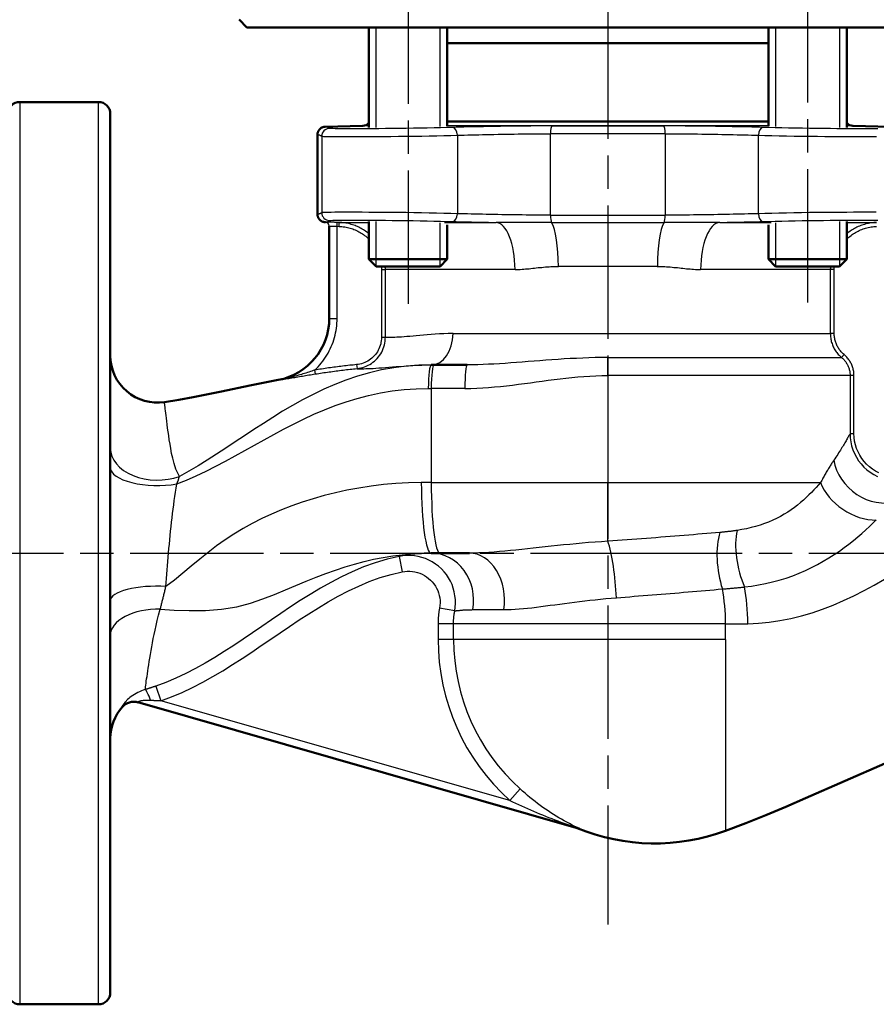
# Model space of a CAD drawing. Header units: millimetres. Extents: x 51 to 514, y 131 to 741.
# Tile 3 of 8: x 145 to 255, y 308 to 433. Entities that reach past the tile are written whole.
import ezdxf

# ---------------------------------------------------------------- set-up
doc = ezdxf.new("R2010")
doc.units = ezdxf.units.MM
doc.header["$LTSCALE"] = 3
doc.linetypes.add('CHAIN', pattern=[0.3543, 0.2362, -0.0295, 0.0591, -0.0295])
for name, color, linetype, lineweight in [('Gewinde(DIN)', 3, 'Continuous', 25), ('Mittellinie(DIN)', 4, 'CHAIN', 25), ('Sichtbare Kanten(DIN)', 7, 'Continuous', 50), ('Sichtbare tangentiale Kanten(DIN)', 3, 'Continuous', 25)]:
    doc.layers.add(name, color=color, linetype=linetype, lineweight=lineweight)

msp = doc.modelspace()

# ---------------------------------------------------------------- linework, layer by layer
at = {"layer": 'Gewinde(DIN)'}
for p, q in [((190.83, 432.18), (190.83, 419.43)), ((199.03, 419.58), (199.03, 432.18)), ((241.74, 432.18), (241.74, 419.58)), ((249.95, 419.43), (249.95, 432.18)), ((190.83, 407.46), (190.83, 401.75)), ((199.03, 401.75), (199.03, 407.3)), ((241.74, 407.3), (241.74, 401.75)), ((249.95, 401.75), (249.95, 407.46))]:
    msp.add_line(p, q, dxfattribs=at)
at = {"layer": 'Mittellinie(DIN)', "linetype": 'CHAIN', "ltscale": 23.990969}
for p, q in [((220.39, 741), (220.39, 317.83)), ((194.93, 464.95), (194.93, 395.15)), ((245.84, 465.12), (245.84, 395.15)), ((134.01, 365.18), (221.31, 365.18)), ((220.51, 365.18), (310.72, 365.18))]:
    msp.add_line(p, q, dxfattribs=at)
at = {"layer": 'Sichtbare Kanten(DIN)'}
for p, q in [((174.39, 432.18), (173.39, 433.18)), ((266.39, 432.18), (174.39, 432.18)), ((189.93, 432.18), (189.93, 419.43)), ((199.93, 432.18), (199.93, 419.61)), ((240.84, 432.18), (240.84, 419.61)), ((250.84, 432.18), (250.84, 419.43)), ((199.93, 430.18), (240.84, 430.18)), ((145.45, 422.68), (155.49, 422.68)), ((156.99, 421.18), (156.99, 309.18)), ((189.18, 419.65), (184.36, 419.53)), ((199.93, 420.18), (240.84, 420.18)), ((251.59, 419.65), (256.41, 419.53)), ((183.39, 418.53), (183.39, 408.37)), ((184.4, 407.37), (184.36, 407.37)), ((184.89, 406.87), (184.89, 395.09)), ((189.93, 407.47), (189.93, 402.65)), ((199.93, 407.04), (199.93, 402.65)), ((240.84, 407.04), (240.84, 402.65)), ((250.84, 407.47), (250.84, 402.65)), ((189.93, 402.65), (199.93, 402.65)), ((190.85, 401.73), (189.93, 402.65)), ((199.01, 401.73), (190.85, 401.73)), ((199.01, 401.73), (199.93, 402.65)), ((240.84, 402.65), (250.84, 402.65)), ((241.76, 401.73), (240.84, 402.65)), ((249.92, 401.73), (241.76, 401.73)), ((249.92, 401.73), (250.84, 402.65)), ((198.25, 389.18), (197.89, 389.18)), ((198.25, 389.18), (202.46, 389.18)), ((197.89, 365.18), (198.99, 365.18)), ((202.74, 365.18), (198.99, 365.18)), ((160.51, 346.17), (216.65, 330.1)), ((145.45, 307.68), (155.49, 307.68))]:
    msp.add_line(p, q, dxfattribs=at)
at = {"layer": 'Sichtbare Kanten(DIN)', "flags": 128}
for points in [[(184.36, 419.53), (184.3, 419.52), (184.23, 419.52), (184.17, 419.5), (184.11, 419.49), (184.05, 419.47), (183.99, 419.44), (183.93, 419.42), (183.87, 419.38), (183.82, 419.35), (183.77, 419.31), (183.72, 419.27), (183.67, 419.22), (183.63, 419.18), (183.59, 419.13), (183.55, 419.07), (183.52, 419.02), (183.49, 418.96), (183.46, 418.9), (183.44, 418.84), (183.42, 418.78), (183.4, 418.72), (183.39, 418.66), (183.39, 418.59), (183.39, 418.53)], [(184.36, 407.37), (184.3, 407.38), (184.23, 407.38), (184.17, 407.4), (184.11, 407.41), (184.05, 407.43), (183.99, 407.46), (183.93, 407.48), (183.87, 407.51), (183.82, 407.55), (183.77, 407.59), (183.72, 407.63), (183.67, 407.67), (183.63, 407.72), (183.59, 407.77), (183.55, 407.82), (183.52, 407.88), (183.49, 407.94), (183.46, 408), (183.44, 408.06), (183.42, 408.12), (183.4, 408.18), (183.39, 408.24), (183.39, 408.31), (183.39, 408.37)], [(163.9, 384.43), (165.72, 384.73), (167.54, 385.06), (171.16, 385.78), (174.77, 386.53), (178.39, 387.26)], [(276.47, 345.57), (275.13, 345.26), (273.8, 344.92), (272.47, 344.56), (271.15, 344.17), (268.52, 343.35), (265.91, 342.45), (263.32, 341.5), (260.75, 340.49), (258.2, 339.45), (255.66, 338.38), (250.61, 336.18), (245.57, 333.95), (243.05, 332.86), (240.51, 331.79), (237.96, 330.76), (235.39, 329.78)]]:
    msp.add_lwpolyline(points, dxfattribs=at)
at = {"layer": 'Sichtbare Kanten(DIN)'}
for centre, radius, start, end in [((145.45, 421.18), 1.5, 90, 178.5), ((155.49, 421.18), 1.5, 0, 90), ((189.16, 420.65), 1, 271.5, 320.6131), ((251.62, 420.65), 1, 219.3869, 268.5), ((184.39, 406.87), 0.5, 0, 0.0937), ((176.89, 395.11), 8, 280.8573, 0), ((162.99, 390.36), 6, 180, 278.7438), ((162.99, 341.58), 6, 138.3715, 180), ((160, 344.23), 2, 74.0292, 138.3715), ((215.73, 328.28), 2, 67.6223, 74.0292), ((226.39, 354.18), 26, 247.6223, 290.2522), ((145.45, 309.18), 1.5, 181.5, 270), ((155.49, 309.18), 1.5, 270, 0)]:
    msp.add_arc(centre, radius, start, end, dxfattribs=at)
at = {"layer": 'Sichtbare tangentiale Kanten(DIN)'}
for p, q in [((145.45, 422.68), (145.45, 307.68)), ((155.49, 307.68), (155.49, 422.68)), ((189.93, 419.65), (189.18, 419.65)), ((240.84, 419.65), (199.93, 419.65)), ((213.3, 419.63), (227.47, 419.63)), ((251.59, 419.65), (250.84, 419.65)), ((183.93, 418.32), (183.93, 408.58)), ((201.21, 418.45), (201.21, 408.45)), ((227.69, 418.63), (213.08, 418.63)), ((213.08, 408.27), (213.08, 418.63)), ((227.69, 418.63), (227.69, 408.27)), ((239.57, 408.45), (239.57, 418.45)), ((213.08, 408.27), (227.69, 408.27)), ((184.4, 407.37), (184.4, 407.37)), ((185.89, 406.84), (185.9, 407.34)), ((185.89, 406.84), (186.16, 406.83)), ((185.89, 395.09), (185.89, 406.84)), ((186.17, 407.33), (185.9, 407.34)), ((186.16, 406.83), (186.17, 407.33)), ((186.17, 407.33), (189.93, 407.33)), ((199.57, 407.33), (206.14, 407.33)), ((213.23, 407.33), (227.55, 407.33)), ((234.64, 407.33), (241.2, 407.33)), ((250.84, 407.33), (254.6, 407.33)), ((226.69, 401.73), (214.08, 401.73)), ((191.54, 401.33), (192.04, 401.33)), ((191.54, 401.33), (191.54, 392.69)), ((208.56, 401.33), (192.04, 401.33)), ((192.04, 392.69), (192.04, 401.33)), ((248.73, 401.33), (232.21, 401.33)), ((248.73, 401.33), (248.73, 393.18)), ((249.23, 401.33), (248.73, 401.33)), ((249.23, 393.18), (249.23, 401.33)), ((184.89, 395.09), (185.89, 395.09)), ((200.66, 393.18), (248.73, 393.18)), ((249.23, 393.18), (248.73, 393.18)), ((191.54, 392.69), (192.04, 392.69)), ((250.49, 390.49), (250.17, 390.11)), ((188.38, 389.21), (188.43, 388.71)), ((220.39, 390.11), (250.17, 390.11)), ((220.39, 387.81), (220.39, 390.11)), ((183.03, 388.51), (183.11, 388.02)), ((251.25, 387.81), (220.39, 387.81)), ((220.39, 387.81), (220.39, 374.17)), ((251.74, 387.81), (251.25, 387.81)), ((251.25, 387.81), (251.25, 380.41)), ((251.74, 380.41), (251.74, 387.81)), ((178.39, 387.26), (178.41, 387.23)), ((197.5, 386.18), (197.89, 386.18)), ((197.89, 386.18), (197.89, 374.17)), ((202.16, 386.18), (197.89, 386.18)), ((251.25, 380.41), (251.74, 380.41)), ((197.89, 374.17), (220.39, 374.17)), ((220.39, 374.17), (247.49, 374.17)), ((220.39, 366.7), (220.39, 374.17)), ((193.81, 364.77), (194.19, 362.81)), ((200.88, 357.81), (198.94, 358.18)), ((203.17, 357.98), (207.12, 357.98)), ((200.72, 356.18), (198.75, 356.18)), ((198.75, 356.18), (198.75, 354.18)), ((200.72, 354.18), (200.72, 356.18)), ((235.39, 356.18), (200.72, 356.18)), ((235.39, 354.18), (235.39, 356.18)), ((200.72, 354.18), (198.75, 354.18)), ((235.39, 354.18), (200.72, 354.18)), ((235.39, 354.18), (235.39, 329.78)), ((162.8, 348.23), (163.43, 346.37)), ((207.88, 333.65), (163.43, 346.37)), ((209.2, 335.12), (207.88, 333.65)), ((216.83, 330.04), (216.49, 330.13))]:
    msp.add_line(p, q, dxfattribs=at)
at = {"layer": 'Sichtbare tangentiale Kanten(DIN)', "flags": 128}
for points in [[(184.91, 419.32), (184.89, 419.34), (184.87, 419.35), (184.84, 419.37), (184.82, 419.38), (184.8, 419.4), (184.77, 419.41), (184.75, 419.42), (184.73, 419.43), (184.7, 419.45), (184.68, 419.46), (184.66, 419.47), (184.64, 419.48), (184.61, 419.48), (184.59, 419.49), (184.57, 419.5), (184.54, 419.5), (184.52, 419.51), (184.5, 419.52), (184.47, 419.52), (184.45, 419.52), (184.43, 419.52), (184.41, 419.53), (184.38, 419.53), (184.36, 419.53)], [(200.62, 419.45), (199.87, 419.43), (199.07, 419.41), (198.24, 419.39), (197.38, 419.37), (196.5, 419.35), (195.61, 419.34), (194.71, 419.32), (193.81, 419.31), (192.92, 419.3), (192.05, 419.29), (191.2, 419.28), (190.38, 419.27), (189.6, 419.27), (188.86, 419.27), (188.17, 419.26), (187.53, 419.26), (186.95, 419.27), (186.44, 419.27), (186, 419.27), (185.63, 419.28), (185.33, 419.29), (185.11, 419.3), (184.97, 419.31), (184.91, 419.32)], [(213.3, 419.63), (212.76, 419.63), (212.22, 419.63), (211.67, 419.63), (211.12, 419.63), (210.57, 419.62), (210.01, 419.62), (209.46, 419.61), (208.9, 419.61), (208.35, 419.6), (207.8, 419.59), (207.24, 419.59), (206.7, 419.58), (206.15, 419.57), (205.62, 419.56), (205.08, 419.55), (204.56, 419.54), (204.04, 419.53), (203.52, 419.52), (203.02, 419.51), (202.52, 419.5), (202.03, 419.49), (201.55, 419.47), (201.08, 419.46), (200.62, 419.45)], [(240.15, 419.45), (239.69, 419.46), (239.22, 419.47), (238.74, 419.49), (238.26, 419.5), (237.76, 419.51), (237.25, 419.52), (236.74, 419.53), (236.22, 419.54), (235.69, 419.55), (235.16, 419.56), (234.63, 419.57), (234.09, 419.58), (233.54, 419.59), (232.99, 419.59), (232.44, 419.6), (231.89, 419.61), (231.33, 419.61), (230.78, 419.62), (230.22, 419.62), (229.66, 419.63), (229.11, 419.63), (228.56, 419.63), (228.02, 419.63), (227.47, 419.63)], [(254.77, 419.28), (254.33, 419.27), (253.82, 419.27), (253.25, 419.26), (252.62, 419.26), (251.92, 419.27), (251.18, 419.27), (250.4, 419.27), (249.58, 419.28), (248.74, 419.29), (247.87, 419.3), (246.98, 419.31), (246.08, 419.32), (245.19, 419.34), (244.29, 419.35), (243.41, 419.37), (242.55, 419.39), (241.71, 419.41), (240.91, 419.43), (240.15, 419.45)], [(183.39, 418.53), (183.41, 418.53), (183.43, 418.53), (183.45, 418.52), (183.48, 418.52), (183.5, 418.52), (183.52, 418.52), (183.55, 418.51), (183.57, 418.51), (183.59, 418.5), (183.61, 418.49), (183.64, 418.48), (183.66, 418.48), (183.68, 418.47), (183.71, 418.46), (183.73, 418.45), (183.75, 418.43), (183.77, 418.42), (183.8, 418.41), (183.82, 418.4), (183.84, 418.38), (183.86, 418.37), (183.89, 418.35), (183.91, 418.34), (183.93, 418.32)], [(183.93, 418.32), (184, 418.31), (184.15, 418.3), (184.39, 418.29), (184.72, 418.28), (185.13, 418.28), (185.61, 418.27), (186.18, 418.27), (186.81, 418.27), (187.51, 418.27), (188.27, 418.27), (189.08, 418.27), (189.95, 418.28), (190.84, 418.28), (191.78, 418.29), (192.74, 418.3), (193.72, 418.31), (194.7, 418.32), (195.69, 418.34), (196.67, 418.35), (197.64, 418.37), (198.58, 418.39), (199.5, 418.41), (200.37, 418.43), (201.21, 418.45)], [(201.21, 418.45), (201.64, 418.46), (202.08, 418.47), (202.53, 418.49), (202.98, 418.5), (203.45, 418.51), (203.93, 418.52), (204.41, 418.53), (204.89, 418.54), (205.39, 418.55), (205.88, 418.56), (206.39, 418.57), (206.9, 418.58), (207.41, 418.59), (207.93, 418.6), (208.45, 418.6), (208.97, 418.61), (209.49, 418.61), (210.01, 418.62), (210.52, 418.62), (211.04, 418.63), (211.56, 418.63), (212.07, 418.63), (212.58, 418.63), (213.08, 418.63)], [(227.69, 418.63), (228.2, 418.63), (228.71, 418.63), (229.22, 418.63), (229.74, 418.63), (230.26, 418.62), (230.78, 418.62), (231.3, 418.61), (231.83, 418.61), (232.34, 418.6), (232.86, 418.6), (233.37, 418.59), (233.88, 418.58), (234.39, 418.57), (234.89, 418.56), (235.39, 418.55), (235.88, 418.54), (236.37, 418.53), (236.85, 418.52), (237.33, 418.51), (237.79, 418.5), (238.25, 418.49), (238.7, 418.47), (239.14, 418.46), (239.57, 418.45)], [(239.57, 418.45), (240.4, 418.43), (241.28, 418.41), (242.2, 418.39), (243.15, 418.37), (244.12, 418.35), (245.1, 418.34), (246.09, 418.32), (247.08, 418.31), (248.05, 418.3), (249.01, 418.29), (249.94, 418.28), (250.84, 418.28), (251.7, 418.27), (252.51, 418.27), (253.27, 418.27), (253.97, 418.27), (254.6, 418.27)], [(183.93, 408.58), (183.91, 408.56), (183.89, 408.54), (183.86, 408.53), (183.84, 408.52), (183.82, 408.5), (183.8, 408.49), (183.77, 408.48), (183.75, 408.46), (183.73, 408.45), (183.71, 408.44), (183.68, 408.43), (183.66, 408.42), (183.64, 408.41), (183.61, 408.41), (183.59, 408.4), (183.57, 408.39), (183.55, 408.39), (183.52, 408.38), (183.5, 408.38), (183.48, 408.38), (183.45, 408.37), (183.43, 408.37), (183.41, 408.37), (183.39, 408.37)], [(201.21, 408.45), (200.37, 408.47), (199.49, 408.49), (198.57, 408.51), (197.62, 408.53), (196.65, 408.55), (195.67, 408.56), (194.68, 408.58), (193.7, 408.59), (192.72, 408.6), (191.77, 408.61), (190.83, 408.62), (189.94, 408.62), (189.08, 408.63), (188.26, 408.63), (187.5, 408.63), (186.8, 408.63), (186.17, 408.63), (185.61, 408.63), (185.13, 408.62), (184.72, 408.62), (184.4, 408.61), (184.16, 408.6), (184, 408.59), (183.93, 408.58)], [(213.08, 408.27), (212.58, 408.27), (212.06, 408.27), (211.55, 408.27), (211.03, 408.27), (210.51, 408.28), (209.99, 408.28), (209.47, 408.29), (208.95, 408.29), (208.43, 408.3), (207.91, 408.3), (207.4, 408.31), (206.89, 408.32), (206.38, 408.33), (205.88, 408.34), (205.38, 408.35), (204.89, 408.36), (204.4, 408.37), (203.92, 408.38), (203.45, 408.39), (202.98, 408.4), (202.52, 408.41), (202.07, 408.43), (201.64, 408.44), (201.21, 408.45)], [(239.57, 408.45), (239.14, 408.44), (238.7, 408.43), (238.25, 408.41), (237.79, 408.4), (237.32, 408.39), (236.85, 408.38), (236.37, 408.37), (235.88, 408.36), (235.39, 408.35), (234.89, 408.34), (234.38, 408.33), (233.87, 408.32), (233.36, 408.31), (232.84, 408.3), (232.33, 408.3), (231.81, 408.29), (231.29, 408.29), (230.77, 408.28), (230.25, 408.28), (229.73, 408.27), (229.22, 408.27), (228.7, 408.27), (228.2, 408.27), (227.69, 408.27)], [(254.59, 408.63), (253.96, 408.63), (253.26, 408.63), (252.5, 408.63), (251.69, 408.63), (250.83, 408.62), (249.93, 408.62), (249, 408.61), (248.04, 408.6), (247.06, 408.59), (246.07, 408.58), (245.08, 408.56), (244.1, 408.55), (243.13, 408.53), (242.19, 408.51), (241.28, 408.49), (240.4, 408.47), (239.57, 408.45)], [(184.36, 407.37), (184.38, 407.37), (184.41, 407.37), (184.43, 407.37), (184.45, 407.38), (184.47, 407.38), (184.5, 407.38), (184.52, 407.39), (184.54, 407.39), (184.57, 407.4), (184.59, 407.41), (184.61, 407.42), (184.64, 407.42), (184.66, 407.43), (184.68, 407.44), (184.7, 407.45), (184.73, 407.46), (184.75, 407.48), (184.77, 407.49), (184.8, 407.5), (184.82, 407.52), (184.84, 407.53), (184.87, 407.54), (184.89, 407.56), (184.91, 407.58)], [(185.9, 407.34), (185.8, 407.34), (185.7, 407.34), (185.61, 407.34), (185.51, 407.35), (185.42, 407.35), (185.33, 407.35), (185.24, 407.35), (185.15, 407.35), (185.07, 407.36), (184.99, 407.36), (184.91, 407.36), (184.84, 407.36), (184.77, 407.36), (184.71, 407.37), (184.65, 407.37), (184.6, 407.37), (184.55, 407.37), (184.51, 407.37), (184.48, 407.37), (184.45, 407.37), (184.43, 407.37), (184.41, 407.37), (184.4, 407.37), (184.4, 407.37)], [(184.89, 406.87), (184.89, 406.87), (184.89, 406.87), (184.91, 406.87), (184.92, 406.87), (184.94, 406.87), (184.96, 406.87), (184.99, 406.87), (185.02, 406.87), (185.06, 406.87), (185.09, 406.87), (185.14, 406.86), (185.18, 406.86), (185.23, 406.86), (185.28, 406.86), (185.33, 406.86), (185.39, 406.85), (185.45, 406.85), (185.5, 406.85), (185.57, 406.85), (185.63, 406.85), (185.69, 406.84), (185.76, 406.84), (185.82, 406.84), (185.89, 406.84)], [(184.91, 407.58), (184.97, 407.59), (185.11, 407.6), (185.33, 407.61), (185.63, 407.62), (186, 407.62), (186.44, 407.63), (186.95, 407.63), (187.52, 407.63), (188.16, 407.63), (188.85, 407.63), (189.59, 407.63), (190.37, 407.62), (191.19, 407.62), (192.04, 407.61), (192.91, 407.6), (193.79, 407.59), (194.69, 407.58), (195.59, 407.56), (196.48, 407.55), (197.36, 407.53), (198.22, 407.51), (199.06, 407.49), (199.86, 407.47), (200.62, 407.45)], [(186.16, 406.83), (186.34, 406.82), (186.51, 406.81), (186.68, 406.79), (186.86, 406.77), (187.03, 406.74), (187.2, 406.7), (187.37, 406.66), (187.54, 406.62), (187.71, 406.57), (187.88, 406.51), (188.04, 406.45), (188.2, 406.38), (188.36, 406.31), (188.52, 406.23), (188.67, 406.15), (188.82, 406.07), (188.97, 405.98), (189.12, 405.88), (189.26, 405.78), (189.4, 405.67), (189.54, 405.57), (189.67, 405.45), (189.8, 405.33), (189.93, 405.21)], [(189.93, 405.89), (189.8, 406), (189.66, 406.11), (189.52, 406.21), (189.38, 406.3), (189.24, 406.4), (189.1, 406.49), (188.95, 406.57), (188.8, 406.65), (188.64, 406.73), (188.49, 406.8), (188.33, 406.87), (188.17, 406.93), (188.01, 406.99), (187.85, 407.04), (187.69, 407.09), (187.53, 407.14), (187.36, 407.18), (187.19, 407.22), (187.02, 407.25), (186.85, 407.27), (186.68, 407.29), (186.51, 407.31), (186.34, 407.32), (186.17, 407.33)], [(200.62, 407.45), (200.83, 407.45), (201.04, 407.44), (201.25, 407.43), (201.47, 407.43), (201.69, 407.42), (201.91, 407.42), (202.13, 407.41), (202.35, 407.41), (202.57, 407.4), (202.8, 407.39), (203.03, 407.39), (203.26, 407.38), (203.49, 407.38), (203.73, 407.37), (203.96, 407.37), (204.2, 407.36), (204.44, 407.36), (204.68, 407.35), (204.92, 407.35), (205.16, 407.35), (205.4, 407.34), (205.64, 407.34), (205.89, 407.33), (206.14, 407.33)], [(213.23, 407.33), (212.9, 407.33), (212.57, 407.33), (212.24, 407.33), (211.91, 407.33), (211.58, 407.33), (211.26, 407.33), (210.93, 407.33), (210.61, 407.33), (210.3, 407.33), (209.98, 407.33), (209.67, 407.32), (209.37, 407.32), (209.07, 407.32), (208.77, 407.32), (208.48, 407.32), (208.2, 407.32), (207.92, 407.32), (207.65, 407.32), (207.38, 407.32), (207.12, 407.32), (206.86, 407.32), (206.62, 407.32), (206.37, 407.33), (206.14, 407.33)], [(234.64, 407.33), (234.4, 407.33), (234.16, 407.32), (233.91, 407.32), (233.65, 407.32), (233.39, 407.32), (233.13, 407.32), (232.85, 407.32), (232.57, 407.32), (232.29, 407.32), (232, 407.32), (231.7, 407.32), (231.4, 407.32), (231.1, 407.32), (230.79, 407.33), (230.48, 407.33), (230.16, 407.33), (229.84, 407.33), (229.51, 407.33), (229.19, 407.33), (228.86, 407.33), (228.53, 407.33), (228.2, 407.33), (227.88, 407.33), (227.55, 407.33)], [(234.64, 407.33), (234.88, 407.33), (235.13, 407.34), (235.37, 407.34), (235.61, 407.35), (235.86, 407.35), (236.1, 407.35), (236.33, 407.36), (236.57, 407.36), (236.81, 407.37), (237.04, 407.37), (237.28, 407.38), (237.51, 407.38), (237.74, 407.39), (237.97, 407.39), (238.2, 407.4), (238.42, 407.41), (238.65, 407.41), (238.87, 407.42), (239.09, 407.42), (239.3, 407.43), (239.52, 407.43), (239.73, 407.44), (239.94, 407.45), (240.15, 407.45)], [(240.15, 407.45), (240.91, 407.47), (241.7, 407.49), (242.54, 407.51), (243.39, 407.53), (244.27, 407.55), (245.16, 407.56), (246.06, 407.58), (246.96, 407.59), (247.85, 407.6), (248.73, 407.61), (249.57, 407.62), (250.39, 407.62), (251.17, 407.63), (251.91, 407.63), (252.6, 407.63), (253.24, 407.63), (253.82, 407.63), (254.33, 407.63), (254.77, 407.62)], [(254.6, 407.33), (254.43, 407.32), (254.26, 407.31), (254.09, 407.29), (253.92, 407.27), (253.75, 407.25), (253.58, 407.21), (253.42, 407.18), (253.25, 407.14), (253.09, 407.09), (252.92, 407.04), (252.76, 406.99), (252.6, 406.93), (252.44, 406.87), (252.29, 406.8), (252.13, 406.73), (251.98, 406.65), (251.83, 406.57), (251.68, 406.49), (251.53, 406.4), (251.39, 406.3), (251.25, 406.21), (251.11, 406.1), (250.97, 406), (250.84, 405.89)], [(250.84, 405.21), (250.97, 405.33), (251.1, 405.45), (251.23, 405.56), (251.37, 405.67), (251.51, 405.78), (251.65, 405.88), (251.8, 405.98), (251.95, 406.07), (252.1, 406.15), (252.26, 406.23), (252.41, 406.31), (252.57, 406.38), (252.74, 406.45), (252.9, 406.51), (253.07, 406.57), (253.23, 406.62), (253.4, 406.66), (253.57, 406.7), (253.75, 406.74), (253.92, 406.77), (254.09, 406.79), (254.26, 406.81), (254.44, 406.82), (254.61, 406.83)], [(191.53, 401.72), (191.53, 401.71), (191.53, 401.69), (191.53, 401.68), (191.53, 401.66), (191.53, 401.64), (191.53, 401.63), (191.53, 401.61), (191.54, 401.59), (191.54, 401.58), (191.54, 401.56), (191.54, 401.54), (191.54, 401.53), (191.54, 401.51), (191.54, 401.49), (191.54, 401.48), (191.54, 401.46), (191.54, 401.45), (191.54, 401.43), (191.54, 401.41), (191.54, 401.4), (191.54, 401.38), (191.54, 401.36), (191.54, 401.35), (191.54, 401.33)], [(192.04, 401.33), (192.04, 401.35), (192.04, 401.36), (192.04, 401.38), (192.04, 401.4), (192.04, 401.41), (192.04, 401.43), (192.04, 401.45), (192.04, 401.46), (192.04, 401.48), (192.04, 401.49), (192.04, 401.51), (192.04, 401.53), (192.04, 401.54), (192.03, 401.56), (192.03, 401.58), (192.03, 401.59), (192.03, 401.61), (192.03, 401.63), (192.03, 401.64), (192.03, 401.66), (192.03, 401.68), (192.03, 401.69), (192.03, 401.71), (192.03, 401.72)], [(208.56, 401.33), (208.78, 401.33), (209.01, 401.34), (209.23, 401.35), (209.45, 401.36), (209.68, 401.38), (209.9, 401.4), (210.13, 401.42), (210.36, 401.44), (210.59, 401.47), (210.81, 401.49), (211.04, 401.52), (211.27, 401.54), (211.5, 401.57), (211.73, 401.59), (211.96, 401.61), (212.2, 401.64), (212.43, 401.66), (212.66, 401.68), (212.9, 401.69), (213.13, 401.7), (213.37, 401.72), (213.61, 401.72), (213.84, 401.73), (214.08, 401.73)], [(226.69, 401.73), (226.93, 401.73), (227.17, 401.72), (227.4, 401.71), (227.64, 401.7), (227.87, 401.69), (228.11, 401.67), (228.34, 401.66), (228.58, 401.64), (228.81, 401.61), (229.04, 401.59), (229.27, 401.57), (229.5, 401.54), (229.73, 401.52), (229.96, 401.49), (230.19, 401.47), (230.42, 401.44), (230.64, 401.42), (230.87, 401.4), (231.09, 401.38), (231.32, 401.36), (231.54, 401.35), (231.77, 401.34), (231.99, 401.33), (232.21, 401.33)], [(248.75, 401.73), (248.75, 401.71), (248.74, 401.69), (248.74, 401.68), (248.74, 401.66), (248.74, 401.64), (248.74, 401.63), (248.74, 401.61), (248.74, 401.59), (248.74, 401.58), (248.74, 401.56), (248.74, 401.54), (248.74, 401.53), (248.74, 401.51), (248.74, 401.49), (248.74, 401.48), (248.73, 401.46), (248.73, 401.45), (248.73, 401.43), (248.73, 401.41), (248.73, 401.4), (248.73, 401.38), (248.73, 401.36), (248.73, 401.35), (248.73, 401.33)], [(249.23, 401.33), (249.23, 401.35), (249.23, 401.36), (249.23, 401.38), (249.23, 401.4), (249.23, 401.41), (249.23, 401.43), (249.23, 401.45), (249.23, 401.46), (249.23, 401.48), (249.23, 401.49), (249.23, 401.51), (249.23, 401.53), (249.24, 401.54), (249.24, 401.56), (249.24, 401.58), (249.24, 401.59), (249.24, 401.61), (249.24, 401.63), (249.24, 401.64), (249.24, 401.66), (249.24, 401.68), (249.24, 401.69), (249.24, 401.71), (249.25, 401.73)], [(184.89, 395.09), (184.87, 394.63), (184.83, 394.18), (184.77, 393.72), (184.68, 393.27), (184.56, 392.82), (184.41, 392.39), (184.25, 391.96), (184.06, 391.54), (183.84, 391.13), (183.6, 390.74), (183.34, 390.36), (183.06, 390), (182.75, 389.65), (182.43, 389.32), (182.09, 389.01), (181.73, 388.73), (181.36, 388.46), (180.97, 388.21), (180.57, 387.99), (180.15, 387.79), (179.73, 387.61), (179.3, 387.46), (178.86, 387.33), (178.41, 387.23)], [(183.03, 388.51), (183.25, 388.72), (183.46, 388.94), (183.67, 389.17), (183.86, 389.41), (184.05, 389.65), (184.24, 389.9), (184.41, 390.15), (184.58, 390.41), (184.73, 390.68), (184.88, 390.95), (185.01, 391.23), (185.14, 391.51), (185.26, 391.79), (185.37, 392.08), (185.46, 392.37), (185.55, 392.66), (185.63, 392.96), (185.7, 393.26), (185.76, 393.56), (185.8, 393.87), (185.84, 394.17), (185.87, 394.48), (185.88, 394.79), (185.89, 395.09)], [(200.66, 393.18), (200.06, 393.17), (199.49, 393.15), (198.93, 393.13), (198.39, 393.1), (197.87, 393.06), (197.37, 393.02), (196.89, 392.97), (196.42, 392.93), (195.98, 392.89), (195.56, 392.85), (195.17, 392.81), (194.79, 392.78), (194.43, 392.75), (194.1, 392.72), (193.79, 392.7), (193.5, 392.69), (193.23, 392.67), (192.99, 392.67), (192.77, 392.66), (192.58, 392.66), (192.41, 392.66), (192.26, 392.66), (192.14, 392.66), (192.04, 392.66)], [(248.73, 393.18), (248.74, 393.03), (248.74, 392.89), (248.76, 392.74), (248.78, 392.6), (248.8, 392.45), (248.83, 392.31), (248.86, 392.17), (248.9, 392.03), (248.95, 391.89), (249, 391.75), (249.05, 391.62), (249.11, 391.49), (249.17, 391.36), (249.24, 391.23), (249.31, 391.1), (249.39, 390.98), (249.48, 390.86), (249.56, 390.74), (249.65, 390.63), (249.75, 390.52), (249.85, 390.41), (249.95, 390.31), (250.06, 390.21), (250.17, 390.11)], [(250.49, 390.49), (250.39, 390.58), (250.3, 390.66), (250.21, 390.75), (250.12, 390.85), (250.04, 390.95), (249.96, 391.05), (249.88, 391.15), (249.81, 391.25), (249.74, 391.36), (249.68, 391.47), (249.62, 391.58), (249.56, 391.7), (249.51, 391.81), (249.46, 391.93), (249.42, 392.05), (249.38, 392.17), (249.34, 392.3), (249.31, 392.42), (249.29, 392.54), (249.27, 392.67), (249.25, 392.8), (249.24, 392.92), (249.23, 393.05), (249.23, 393.18)], [(191.54, 392.69), (191.54, 392.48), (191.52, 392.26), (191.48, 392.05), (191.44, 391.84), (191.38, 391.63), (191.31, 391.43), (191.22, 391.23), (191.13, 391.04), (191.02, 390.85), (190.9, 390.68), (190.77, 390.5), (190.63, 390.34), (190.48, 390.19), (190.32, 390.04), (190.16, 389.91), (189.98, 389.78), (189.8, 389.67), (189.61, 389.57), (189.41, 389.48), (189.21, 389.4), (189.01, 389.33), (188.8, 389.28), (188.59, 389.24), (188.38, 389.21)], [(188.43, 388.71), (188.67, 388.74), (188.91, 388.79), (189.15, 388.85), (189.38, 388.93), (189.61, 389.02), (189.83, 389.12), (190.05, 389.24), (190.26, 389.37), (190.46, 389.51), (190.65, 389.66), (190.83, 389.83), (191, 390.01), (191.16, 390.19), (191.31, 390.39), (191.44, 390.59), (191.57, 390.81), (191.67, 391.02), (191.77, 391.25), (191.85, 391.48), (191.92, 391.72), (191.97, 391.96), (192.01, 392.2), (192.03, 392.45), (192.04, 392.69)], [(251.74, 387.81), (251.74, 387.94), (251.73, 388.07), (251.72, 388.19), (251.71, 388.32), (251.68, 388.45), (251.66, 388.57), (251.63, 388.7), (251.59, 388.82), (251.56, 388.94), (251.51, 389.06), (251.46, 389.18), (251.41, 389.3), (251.36, 389.41), (251.3, 389.52), (251.23, 389.63), (251.16, 389.74), (251.09, 389.84), (251.02, 389.95), (250.94, 390.05), (250.85, 390.14), (250.77, 390.23), (250.68, 390.32), (250.58, 390.41), (250.49, 390.49)], [(197.89, 389.18), (196.29, 389.13), (194.7, 389.01), (193.11, 388.81), (191.55, 388.53), (190, 388.17), (188.49, 387.74), (187.02, 387.24), (185.59, 386.68), (184.19, 386.07), (182.83, 385.42), (181.5, 384.73), (180.2, 384), (178.94, 383.26), (177.7, 382.49), (176.49, 381.72), (175.3, 380.94), (174.1, 380.15), (172.91, 379.36), (171.73, 378.57), (170.54, 377.8), (169.35, 377.04), (168.17, 376.32), (166.98, 375.62), (165.8, 374.97)], [(188.38, 389.21), (188.16, 389.19), (187.93, 389.16), (187.71, 389.14), (187.49, 389.12), (187.26, 389.09), (187.04, 389.06), (186.82, 389.04), (186.59, 389.01), (186.37, 388.98), (186.15, 388.96), (185.92, 388.93), (185.7, 388.9), (185.48, 388.87), (185.25, 388.84), (185.03, 388.81), (184.81, 388.78), (184.58, 388.75), (184.36, 388.71), (184.14, 388.68), (183.92, 388.65), (183.69, 388.61), (183.47, 388.58), (183.25, 388.55), (183.03, 388.51)], [(188.45, 388.69), (188.56, 388.69), (188.7, 388.69), (188.87, 388.69), (189.07, 388.69), (189.3, 388.69), (189.55, 388.7), (189.84, 388.7), (190.15, 388.71), (190.48, 388.73), (190.84, 388.75), (191.22, 388.78), (191.62, 388.8), (192.04, 388.84), (192.48, 388.87), (192.94, 388.91), (193.42, 388.95), (193.92, 388.99), (194.44, 389.03), (194.97, 389.07), (195.52, 389.1), (196.09, 389.13), (196.67, 389.16), (197.27, 389.17), (197.89, 389.18)], [(220.39, 390.11), (219.58, 390.11), (218.78, 390.1), (217.98, 390.08), (217.19, 390.05), (216.39, 390.01), (215.6, 389.97), (214.82, 389.93), (214.04, 389.88), (213.26, 389.82), (212.49, 389.77), (211.73, 389.71), (210.98, 389.65), (210.23, 389.59), (209.49, 389.53), (208.75, 389.48), (208.02, 389.42), (207.3, 389.37), (206.59, 389.32), (205.88, 389.28), (205.18, 389.25), (204.49, 389.22), (203.81, 389.19), (203.13, 389.18), (202.46, 389.18)], [(250.17, 390.11), (250.25, 390.04), (250.33, 389.97), (250.41, 389.89), (250.48, 389.81), (250.55, 389.73), (250.62, 389.64), (250.69, 389.55), (250.75, 389.46), (250.81, 389.37), (250.86, 389.28), (250.91, 389.18), (250.96, 389.08), (251.01, 388.98), (251.05, 388.88), (251.08, 388.78), (251.12, 388.68), (251.15, 388.57), (251.17, 388.46), (251.2, 388.36), (251.21, 388.25), (251.23, 388.14), (251.24, 388.03), (251.24, 387.92), (251.25, 387.81)], [(183.03, 388.51), (182.85, 388.45), (182.66, 388.39), (182.48, 388.33), (182.29, 388.26), (182.11, 388.2), (181.92, 388.14), (181.73, 388.08), (181.54, 388.02), (181.35, 387.96), (181.16, 387.9), (180.96, 387.85), (180.77, 387.79), (180.58, 387.74), (180.38, 387.69), (180.19, 387.63), (179.99, 387.58), (179.8, 387.53), (179.6, 387.49), (179.4, 387.44), (179.21, 387.4), (179.01, 387.35), (178.81, 387.31), (178.61, 387.27), (178.41, 387.23)], [(178.41, 387.23), (178.6, 387.27), (178.78, 387.3), (178.97, 387.33), (179.16, 387.37), (179.35, 387.4), (179.54, 387.43), (179.73, 387.46), (179.92, 387.5), (180.11, 387.53), (180.3, 387.56), (180.49, 387.59), (180.69, 387.62), (180.88, 387.66), (181.08, 387.69), (181.28, 387.72), (181.48, 387.75), (181.68, 387.79), (181.88, 387.82), (182.08, 387.85), (182.29, 387.89), (182.49, 387.92), (182.7, 387.95), (182.9, 387.98), (183.11, 388.02)], [(183.11, 388.02), (183.33, 388.05), (183.55, 388.09), (183.77, 388.12), (183.99, 388.15), (184.21, 388.19), (184.43, 388.22), (184.66, 388.25), (184.88, 388.28), (185.1, 388.31), (185.32, 388.34), (185.54, 388.37), (185.76, 388.4), (185.99, 388.43), (186.21, 388.46), (186.43, 388.49), (186.65, 388.52), (186.87, 388.54), (187.1, 388.57), (187.32, 388.59), (187.54, 388.62), (187.76, 388.64), (187.99, 388.67), (188.21, 388.69), (188.43, 388.71)], [(202.16, 386.18), (202.92, 386.18), (203.68, 386.21), (204.44, 386.25), (205.2, 386.3), (205.96, 386.36), (206.72, 386.44), (207.48, 386.52), (208.24, 386.61), (208.99, 386.7), (209.75, 386.8), (210.51, 386.9), (211.26, 387.01), (212.02, 387.11), (212.78, 387.21), (213.53, 387.31), (214.29, 387.4), (215.05, 387.49), (215.81, 387.57), (216.57, 387.64), (217.33, 387.7), (218.1, 387.75), (218.86, 387.78), (219.62, 387.81), (220.39, 387.81)], [(165.46, 374.01), (166.71, 374.5), (167.95, 375.04), (169.19, 375.63), (170.43, 376.25), (171.67, 376.9), (172.9, 377.57), (174.13, 378.25), (175.36, 378.94), (176.59, 379.63), (177.82, 380.3), (179.06, 380.97), (180.33, 381.63), (181.62, 382.27), (182.93, 382.88), (184.27, 383.45), (185.64, 383.98), (187.03, 384.47), (188.45, 384.91), (189.91, 385.29), (191.4, 385.61), (192.9, 385.85), (194.43, 386.03), (195.96, 386.14), (197.5, 386.18)], [(165.8, 374.97), (165.34, 375.88), (165.11, 376.6), (164.95, 377.27), (164.81, 377.9), (164.7, 378.5), (164.6, 379.08), (164.51, 379.63), (164.43, 380.16), (164.36, 380.66), (164.29, 381.13), (164.24, 381.57), (164.18, 381.99), (164.14, 382.37), (164.09, 382.72), (164.06, 383.04), (164.02, 383.33), (163.99, 383.58), (163.97, 383.8), (163.95, 383.99), (163.93, 384.14), (163.91, 384.27), (163.9, 384.35), (163.9, 384.4), (163.9, 384.42)], [(251.24, 380.39), (251.2, 380.32), (251.16, 380.24), (251.11, 380.16), (251.06, 380.07), (251, 379.97), (250.94, 379.86), (250.88, 379.75), (250.81, 379.63), (250.73, 379.5), (250.66, 379.37), (250.58, 379.23), (250.49, 379.09), (250.4, 378.94), (250.31, 378.79), (250.21, 378.63), (250.11, 378.46), (250.01, 378.3), (249.9, 378.12), (249.79, 377.95), (249.68, 377.77), (249.56, 377.59), (249.44, 377.4), (249.32, 377.22), (249.19, 377.03)], [(251.25, 380.41), (251.27, 379.89), (251.34, 379.37), (251.45, 378.86), (251.61, 378.36), (251.81, 377.87), (252.05, 377.41), (252.33, 376.96), (252.65, 376.55), (253.01, 376.16), (253.4, 375.81), (253.82, 375.49), (254.26, 375.21), (254.73, 374.97)], [(254.93, 375.42), (254.5, 375.64), (254.09, 375.89), (253.71, 376.18), (253.35, 376.51), (253.03, 376.86), (252.74, 377.24), (252.48, 377.65), (252.26, 378.08), (252.07, 378.52), (251.93, 378.98), (251.83, 379.46), (251.76, 379.93), (251.74, 380.41)], [(249.18, 377.03), (249.12, 376.94), (249.05, 376.84), (248.98, 376.74), (248.92, 376.64), (248.85, 376.53), (248.78, 376.43), (248.71, 376.32), (248.65, 376.21), (248.58, 376.09), (248.51, 375.98), (248.44, 375.86), (248.37, 375.74), (248.3, 375.62), (248.22, 375.5), (248.15, 375.37), (248.08, 375.25), (248.01, 375.12), (247.94, 374.99), (247.86, 374.86), (247.79, 374.72), (247.72, 374.59), (247.64, 374.45), (247.57, 374.32), (247.49, 374.18)], [(196.62, 374.17), (194.99, 374.14), (193.38, 374.05), (191.79, 373.91), (190.21, 373.72), (188.67, 373.48), (187.15, 373.2), (185.67, 372.88), (184.23, 372.52), (182.82, 372.12), (181.45, 371.68), (180.11, 371.21), (178.8, 370.7), (177.53, 370.16), (176.29, 369.59), (175.08, 368.97), (173.9, 368.32), (172.75, 367.62), (171.63, 366.88), (170.53, 366.1), (169.45, 365.28), (168.38, 364.41), (167.31, 363.52), (166.24, 362.62), (165.16, 361.75), (164.07, 360.94)], [(164.07, 360.94), (164.11, 361.45), (164.15, 361.97), (164.2, 362.5), (164.24, 363.04), (164.28, 363.58), (164.32, 364.12), (164.37, 364.67), (164.42, 365.22), (164.46, 365.77), (164.52, 366.32), (164.57, 366.88), (164.62, 367.44), (164.68, 368), (164.74, 368.56), (164.8, 369.11), (164.86, 369.67), (164.93, 370.22), (165, 370.78), (165.07, 371.33), (165.14, 371.87), (165.22, 372.41), (165.3, 372.95), (165.38, 373.48), (165.46, 374)], [(165.46, 374), (165.48, 374.05), (165.5, 374.1), (165.52, 374.14), (165.54, 374.19), (165.56, 374.23), (165.57, 374.27), (165.59, 374.32), (165.61, 374.36), (165.62, 374.4), (165.64, 374.44), (165.66, 374.49), (165.67, 374.53), (165.68, 374.57), (165.7, 374.61), (165.71, 374.64), (165.72, 374.68), (165.73, 374.72), (165.74, 374.76), (165.75, 374.79), (165.76, 374.83), (165.77, 374.87), (165.78, 374.9), (165.79, 374.93), (165.8, 374.97)], [(197.89, 374.17), (197.83, 374.17), (197.78, 374.17), (197.73, 374.17), (197.67, 374.17), (197.62, 374.17), (197.57, 374.17), (197.52, 374.17), (197.46, 374.17), (197.41, 374.17), (197.36, 374.17), (197.3, 374.17), (197.25, 374.17), (197.2, 374.17), (197.14, 374.17), (197.09, 374.17), (197.04, 374.17), (196.99, 374.17), (196.93, 374.17), (196.88, 374.17), (196.83, 374.17), (196.77, 374.17), (196.72, 374.17), (196.67, 374.17), (196.62, 374.17)], [(247.49, 374.17), (247.22, 373.87), (246.94, 373.56), (246.65, 373.24), (246.34, 372.92), (246.01, 372.6), (245.67, 372.27), (245.32, 371.95), (244.95, 371.63), (244.56, 371.31), (244.16, 371), (243.74, 370.7), (243.31, 370.41), (242.85, 370.13), (242.38, 369.86), (241.89, 369.61), (241.39, 369.37), (240.87, 369.15), (240.33, 368.94), (239.78, 368.76), (239.22, 368.59), (238.65, 368.43), (238.06, 368.29), (237.47, 368.18), (236.86, 368.07)], [(237.8, 360.87), (238.69, 360.98), (239.58, 361.13), (240.47, 361.3), (241.35, 361.51), (242.23, 361.75), (243.09, 362.01), (243.94, 362.31), (244.77, 362.63), (245.57, 362.98), (246.35, 363.35), (247.11, 363.74), (247.84, 364.15), (248.55, 364.57), (249.23, 365), (249.89, 365.44), (250.51, 365.89), (251.11, 366.34), (251.68, 366.79), (252.23, 367.25), (252.75, 367.7), (253.25, 368.14), (253.72, 368.57), (254.17, 369), (254.59, 369.41)], [(234.65, 367.82), (234.1, 367.77), (233.55, 367.72), (232.99, 367.68), (232.42, 367.63), (231.85, 367.58), (231.28, 367.53), (230.7, 367.49), (230.11, 367.44), (229.53, 367.39), (228.93, 367.34), (228.33, 367.3), (227.73, 367.25), (227.13, 367.2), (226.52, 367.15), (225.91, 367.11), (225.3, 367.06), (224.69, 367.01), (224.08, 366.97), (223.46, 366.92), (222.85, 366.88), (222.23, 366.83), (221.62, 366.79), (221, 366.74), (220.39, 366.7)], [(236.86, 368.07), (236.77, 368.06), (236.68, 368.05), (236.59, 368.04), (236.5, 368.02), (236.41, 368.01), (236.32, 368), (236.23, 367.99), (236.14, 367.97), (236.04, 367.96), (235.95, 367.95), (235.86, 367.94), (235.77, 367.93), (235.68, 367.92), (235.58, 367.91), (235.49, 367.9), (235.4, 367.89), (235.31, 367.88), (235.21, 367.87), (235.12, 367.86), (235.03, 367.85), (234.93, 367.84), (234.84, 367.83), (234.75, 367.82), (234.65, 367.82)], [(220.39, 366.7), (219.56, 366.64), (218.75, 366.58), (217.94, 366.52), (217.13, 366.45), (216.33, 366.38), (215.53, 366.3), (214.74, 366.22), (213.95, 366.14), (213.17, 366.06), (212.4, 365.98), (211.64, 365.89), (210.88, 365.81), (210.14, 365.73), (209.41, 365.65), (208.68, 365.57), (207.97, 365.5), (207.27, 365.43), (206.58, 365.37), (205.9, 365.32), (205.24, 365.27), (204.59, 365.23), (203.96, 365.2), (203.34, 365.18), (202.74, 365.18)], [(193.81, 364.77), (192.26, 364.42), (190.74, 363.96), (189.26, 363.42), (187.82, 362.82), (186.43, 362.16), (185.08, 361.45), (183.76, 360.7), (182.47, 359.93), (181.2, 359.13), (179.96, 358.32), (178.73, 357.5), (177.51, 356.68), (176.31, 355.85), (175.11, 355.03), (173.91, 354.22), (172.71, 353.42), (171.51, 352.64), (170.29, 351.88), (169.07, 351.16), (167.84, 350.47), (166.6, 349.83), (165.34, 349.23), (164.08, 348.7), (162.8, 348.23)], [(163.35, 358.03), (165.11, 357.92), (167.05, 357.85), (169.11, 357.88), (171.17, 358.03), (173.12, 358.33), (174.85, 358.81), (176.43, 359.35), (177.91, 359.93), (179.31, 360.5), (180.65, 361.06), (181.95, 361.6), (183.22, 362.11), (184.47, 362.59), (185.69, 363.03), (186.91, 363.43), (188.12, 363.79), (189.33, 364.11), (190.54, 364.4), (191.75, 364.63), (192.97, 364.83), (194.19, 364.98), (195.42, 365.09), (196.65, 365.15), (197.89, 365.18)], [(197.89, 365.18), (197.66, 365.17), (197.43, 365.17), (197.21, 365.16), (196.99, 365.16), (196.78, 365.15), (196.57, 365.13), (196.37, 365.12), (196.17, 365.11), (195.97, 365.09), (195.78, 365.07), (195.6, 365.05), (195.42, 365.03), (195.25, 365.01), (195.09, 364.99), (194.93, 364.97), (194.78, 364.95), (194.63, 364.93), (194.49, 364.9), (194.36, 364.88), (194.23, 364.86), (194.12, 364.84), (194.01, 364.81), (193.9, 364.79), (193.81, 364.77)], [(200.88, 357.81), (200.95, 358.3), (200.97, 358.78), (200.96, 359.27), (200.91, 359.76), (200.82, 360.24), (200.69, 360.71), (200.53, 361.17), (200.32, 361.61), (200.08, 362.04), (199.81, 362.44), (199.51, 362.82), (199.17, 363.17), (198.81, 363.5), (198.43, 363.79), (198.02, 364.06), (197.59, 364.28), (197.14, 364.48), (196.68, 364.63), (196.21, 364.75), (195.73, 364.83), (195.25, 364.88), (194.77, 364.88), (194.28, 364.85), (193.81, 364.77)], [(163.43, 346.37), (164.8, 346.87), (166.14, 347.43), (167.47, 348.06), (168.77, 348.73), (170.05, 349.44), (171.32, 350.19), (172.57, 350.97), (173.8, 351.76), (175.02, 352.57), (176.23, 353.39), (177.43, 354.21), (178.64, 355.03), (179.84, 355.85), (181.06, 356.66), (182.28, 357.45), (183.51, 358.23), (184.76, 358.97), (186.03, 359.69), (187.33, 360.37), (188.65, 360.99), (189.99, 361.56), (191.37, 362.06), (192.77, 362.48), (194.19, 362.81)], [(194.19, 362.81), (194.51, 362.86), (194.83, 362.88), (195.16, 362.88), (195.48, 362.85), (195.81, 362.8), (196.12, 362.72), (196.43, 362.62), (196.73, 362.49), (197.02, 362.34), (197.29, 362.16), (197.55, 361.97), (197.8, 361.75), (198.02, 361.52), (198.22, 361.26), (198.41, 360.99), (198.57, 360.71), (198.71, 360.41), (198.82, 360.11), (198.9, 359.8), (198.96, 359.48), (199, 359.15), (199, 358.83), (198.98, 358.5), (198.94, 358.18)], [(238.21, 356.19), (239.57, 356.25), (240.94, 356.38), (242.31, 356.58), (243.68, 356.85), (245.04, 357.18), (246.4, 357.59), (247.75, 358.05), (249.08, 358.57), (250.4, 359.15), (251.72, 359.76), (253.03, 360.42), (254.32, 361.12), (255.62, 361.85)], [(163.36, 358.02), (163.39, 358.14), (163.41, 358.25), (163.44, 358.36), (163.47, 358.48), (163.5, 358.59), (163.53, 358.71), (163.56, 358.83), (163.59, 358.95), (163.62, 359.07), (163.65, 359.19), (163.68, 359.31), (163.71, 359.43), (163.74, 359.55), (163.77, 359.67), (163.8, 359.8), (163.83, 359.92), (163.86, 360.05), (163.89, 360.17), (163.92, 360.3), (163.95, 360.42), (163.98, 360.55), (164.01, 360.68), (164.04, 360.81), (164.07, 360.94)], [(221.47, 359.5), (222.03, 359.54), (222.6, 359.59), (223.17, 359.63), (223.74, 359.68), (224.31, 359.72), (224.89, 359.77), (225.46, 359.81), (226.04, 359.86), (226.61, 359.91), (227.18, 359.95), (227.76, 360), (228.33, 360.05), (228.9, 360.1), (229.47, 360.14), (230.04, 360.19), (230.6, 360.24), (231.16, 360.29), (231.72, 360.33), (232.28, 360.38), (232.83, 360.43), (233.38, 360.48), (233.92, 360.52), (234.46, 360.57), (234.99, 360.62)], [(234.98, 360.62), (235.1, 360.62), (235.22, 360.63), (235.33, 360.64), (235.45, 360.65), (235.57, 360.66), (235.69, 360.67), (235.81, 360.68), (235.92, 360.69), (236.04, 360.7), (236.16, 360.71), (236.28, 360.72), (236.39, 360.73), (236.51, 360.74), (236.63, 360.75), (236.74, 360.76), (236.86, 360.77), (236.98, 360.79), (237.1, 360.8), (237.21, 360.81), (237.33, 360.82), (237.45, 360.84), (237.56, 360.85), (237.68, 360.86), (237.8, 360.87)], [(207.13, 357.98), (207.6, 357.98), (208.08, 358), (208.58, 358.03), (209.1, 358.07), (209.62, 358.12), (210.16, 358.17), (210.72, 358.23), (211.28, 358.3), (211.85, 358.37), (212.44, 358.45), (213.03, 358.53), (213.64, 358.61), (214.25, 358.69), (214.87, 358.78), (215.5, 358.86), (216.14, 358.94), (216.79, 359.02), (217.44, 359.1), (218.1, 359.18), (218.76, 359.25), (219.43, 359.32), (220.11, 359.38), (220.79, 359.44), (221.47, 359.49)], [(161.45, 347.8), (161.47, 347.96), (161.49, 348.15), (161.52, 348.37), (161.55, 348.6), (161.58, 348.87), (161.62, 349.16), (161.67, 349.47), (161.71, 349.8), (161.77, 350.16), (161.82, 350.54), (161.88, 350.94), (161.95, 351.36), (162.02, 351.81), (162.1, 352.27), (162.18, 352.76), (162.27, 353.26), (162.37, 353.77), (162.47, 354.29), (162.57, 354.82), (162.69, 355.37), (162.82, 355.96), (162.98, 356.59), (163.15, 357.27), (163.36, 358.02)], [(198.94, 358.18), (198.92, 358.1), (198.91, 358.01), (198.89, 357.93), (198.88, 357.85), (198.87, 357.77), (198.86, 357.68), (198.84, 357.6), (198.83, 357.52), (198.82, 357.43), (198.81, 357.35), (198.81, 357.27), (198.8, 357.18), (198.79, 357.1), (198.78, 357.01), (198.78, 356.93), (198.77, 356.85), (198.77, 356.76), (198.76, 356.68), (198.76, 356.59), (198.76, 356.51), (198.75, 356.43), (198.75, 356.34), (198.75, 356.26), (198.75, 356.18)], [(200.72, 356.18), (200.72, 356.24), (200.73, 356.31), (200.73, 356.38), (200.73, 356.45), (200.73, 356.52), (200.73, 356.59), (200.74, 356.66), (200.74, 356.72), (200.75, 356.79), (200.75, 356.86), (200.76, 356.93), (200.76, 357), (200.77, 357.07), (200.78, 357.14), (200.78, 357.2), (200.79, 357.27), (200.8, 357.34), (200.81, 357.41), (200.82, 357.48), (200.83, 357.54), (200.84, 357.61), (200.85, 357.68), (200.87, 357.75), (200.88, 357.81)], [(200.88, 357.81), (200.93, 357.82), (200.99, 357.83), (201.05, 357.84), (201.12, 357.85), (201.19, 357.86), (201.26, 357.87), (201.34, 357.88), (201.42, 357.89), (201.5, 357.89), (201.59, 357.9), (201.68, 357.91), (201.77, 357.92), (201.87, 357.93), (201.97, 357.94), (202.08, 357.94), (202.18, 357.95), (202.3, 357.95), (202.41, 357.96), (202.53, 357.96), (202.65, 357.97), (202.78, 357.97), (202.91, 357.97), (203.04, 357.97), (203.17, 357.98)], [(235.39, 356.18), (235.5, 356.18), (235.62, 356.18), (235.74, 356.18), (235.86, 356.18), (235.97, 356.18), (236.09, 356.18), (236.21, 356.18), (236.32, 356.18), (236.44, 356.18), (236.56, 356.18), (236.68, 356.18), (236.8, 356.18), (236.91, 356.18), (237.03, 356.18), (237.15, 356.18), (237.27, 356.18), (237.38, 356.18), (237.5, 356.19), (237.62, 356.19), (237.74, 356.19), (237.86, 356.19), (237.98, 356.19), (238.09, 356.19), (238.21, 356.19)], [(161.45, 347.79), (161.2, 347.71), (160.95, 347.62), (160.71, 347.52), (160.49, 347.41), (160.27, 347.29), (160.06, 347.17), (159.86, 347.04), (159.67, 346.91), (159.5, 346.77), (159.34, 346.64), (159.2, 346.51), (159.07, 346.38), (158.95, 346.25), (158.85, 346.14), (158.76, 346.03), (158.68, 345.93), (158.61, 345.84), (158.56, 345.76), (158.51, 345.69), (158.48, 345.64), (158.46, 345.6), (158.44, 345.57), (158.44, 345.55), (158.45, 345.55)], [(162.8, 348.23), (162.75, 348.21), (162.69, 348.19), (162.63, 348.17), (162.58, 348.15), (162.52, 348.14), (162.46, 348.12), (162.41, 348.1), (162.35, 348.08), (162.29, 348.06), (162.24, 348.04), (162.18, 348.02), (162.12, 348.01), (162.07, 347.99), (162.01, 347.97), (161.95, 347.95), (161.9, 347.93), (161.84, 347.91), (161.78, 347.9), (161.73, 347.88), (161.67, 347.86), (161.61, 347.84), (161.56, 347.83), (161.5, 347.81), (161.45, 347.79)], [(160.51, 346.17), (160.51, 346.17), (160.5, 346.18), (160.51, 346.18), (160.52, 346.19), (160.53, 346.21), (160.55, 346.22), (160.57, 346.24), (160.6, 346.26), (160.64, 346.28), (160.68, 346.3), (160.73, 346.32), (160.79, 346.34), (160.86, 346.36), (160.93, 346.38), (161.02, 346.4), (161.11, 346.41), (161.21, 346.43), (161.32, 346.44), (161.43, 346.45), (161.56, 346.46), (161.69, 346.46), (161.82, 346.46), (161.97, 346.46), (162.12, 346.45)], [(162.12, 346.45), (162.17, 346.45), (162.23, 346.44), (162.28, 346.44), (162.33, 346.44), (162.39, 346.43), (162.44, 346.43), (162.5, 346.43), (162.55, 346.42), (162.61, 346.42), (162.66, 346.42), (162.72, 346.41), (162.77, 346.41), (162.83, 346.41), (162.88, 346.4), (162.94, 346.4), (162.99, 346.4), (163.04, 346.39), (163.1, 346.39), (163.15, 346.39), (163.21, 346.38), (163.26, 346.38), (163.32, 346.38), (163.37, 346.38), (163.43, 346.37)], [(158.45, 345.55), (158.45, 345.55), (158.46, 345.55), (158.46, 345.55), (158.46, 345.55), (158.47, 345.55), (158.47, 345.55), (158.47, 345.56), (158.48, 345.56), (158.48, 345.56), (158.48, 345.56), (158.49, 345.56), (158.49, 345.56), (158.49, 345.56), (158.49, 345.56), (158.49, 345.56), (158.5, 345.56), (158.5, 345.56), (158.5, 345.56), (158.5, 345.56), (158.5, 345.56), (158.5, 345.56), (158.5, 345.56), (158.5, 345.56), (158.5, 345.56)], [(216.83, 330.04), (216.8, 330.07), (216.52, 330.21), (216.2, 330.36), (215.86, 330.53), (215.52, 330.7), (215.17, 330.88), (214.83, 331.07), (214.48, 331.26), (214.14, 331.46), (213.8, 331.66), (213.45, 331.88), (213.11, 332.09), (212.77, 332.32), (212.44, 332.55), (212.1, 332.78), (211.77, 333.02), (211.44, 333.27), (211.11, 333.52), (210.79, 333.77), (210.46, 334.03), (210.14, 334.3), (209.83, 334.57), (209.51, 334.84), (209.2, 335.12)], [(207.88, 333.65), (208.25, 333.48), (208.62, 333.3), (209, 333.13), (209.38, 332.96), (209.76, 332.79), (210.14, 332.63), (210.52, 332.46), (210.9, 332.3), (211.29, 332.13), (211.67, 331.97), (212.06, 331.82), (212.45, 331.66), (212.84, 331.5), (213.23, 331.35), (213.62, 331.2), (214.01, 331.05), (214.4, 330.91), (214.79, 330.76), (215.18, 330.62), (215.56, 330.49), (215.94, 330.36), (216.3, 330.23), (216.61, 330.12), (216.65, 330.1)]]:
    msp.add_lwpolyline(points, dxfattribs=at)
at = {"layer": 'Sichtbare tangentiale Kanten(DIN)'}
for centre, radius, start, end in [((184.39, 406.87), 0.5, 0, 88.5013), ((226.39, 354.18), 27.64, 180, 227.9632), ((226.39, 354.18), 25.66, 180, 227.9632)]:
    msp.add_arc(centre, radius, start, end, dxfattribs=at)
for centre, major_axis, ratio, start_param, end_param in [((184.93, 418.32), (-0.574, -0.819), 0.999663, 3.774004, 5.323274), ((200.64, 418.45), (-0.029, 1), 0.570331, 4.695886, 6.255694), ((213.3, 418.63), (0, 1), 0.221314, 0.02618, 1.570796), ((227.47, 418.63), (0, 1), 0.221314, 4.712389, 6.257005), ((240.14, 418.45), (0.029, 1), 0.570331, 0.027491, 1.587299), ((184.93, 408.58), (0.574, -0.819), 0.999663, 4.101504, 5.650774), ((200.64, 408.45), (-0.029, -1), 0.570331, 0.027491, 1.587299), ((213.3, 408.27), (0, -1), 0.221314, 4.712389, 5.917978), ((227.47, 408.27), (0, -1), 0.221314, 0.365207, 1.570796), ((240.14, 408.45), (0.029, -1), 0.570331, 4.695886, 6.255694), ((206.07, 401.33), (0, 6), 0.41491, 4.712389, 6.257005), ((212.75, 401.73), (0, 6), 0.221314, 4.712389, 5.917978), ((228.02, 401.73), (0, 6), 0.221314, 0.365207, 1.570796), ((234.7, 401.33), (0, 6), 0.41491, 0.02618, 1.570796), ((197.89, 393.18), (0, -4), 0.692308, 0, 1.570796), ((197.89, 386.18), (0, 3), 0.128143, 0, 1.570764), ((198.25, 386.18), (0, 3), 0.122283, 0, 1.570796), ((202.46, 386.18), (0, 3), 0.09903, 0, 1.570796), ((162.99, 378.58), (-6, 0), 0.681764, 0, 2.058345), ((254.75, 377.03), (4.62, -3.82), 0.847666, 3.91443, 5.755913), ((162.99, 376.11), (-6, 0), 0.384595, 0, 1.996026), ((197.89, 374.17), (0, -9), 0.141187, 4.71275, 6.283185), ((198.99, 374.17), (0, -9), 0.122283, 4.712389, 6.283185), ((252.74, 374.17), (5.06, -3.22), 0.695101, 3.882338, 5.469126), ((236.79, 363.58), (-0.72, 5.96), 0.401881, 0.731395, 2.041651), ((239.4, 364.01), (1.24, -5.87), 0.415266, 3.863515, 5.185612), ((220.39, 361.72), (-0.62, 5.97), 0.152808, 4.316052, 5.684671), ((197.89, 359.18), (0, 6), 0.89914, 4.511031, 6.283185), ((202.74, 359.18), (0, 6), 0.746012, 4.511031, 6.283185), ((162.99, 359.15), (-6, 0), 0.303379, 4.530423, 6.283185), ((232.27, 356.18), (0, 9), 0.346154, 4.712389, 5.228345), ((235.39, 356.18), (0, -9), 0.313894, 1.572796, 2.120208), ((162.99, 354.66), (-6, 0), 0.560971, 4.650576, 6.283185), ((161.96, 345.9), (-0.59, 1.91), 0.160602, 4.954284, 6.079167), ((159.96, 344.24), (0.55, 1.92), 0.998831, 0, 1.137934), ((216.1, 328.18), (0.55, 1.92), 0.877226, 6.171364, 6.283185)]:
    msp.add_ellipse(centre, major_axis=major_axis, ratio=ratio, start_param=start_param, end_param=end_param, dxfattribs=at)

doc.saveas('drawing.dxf')
